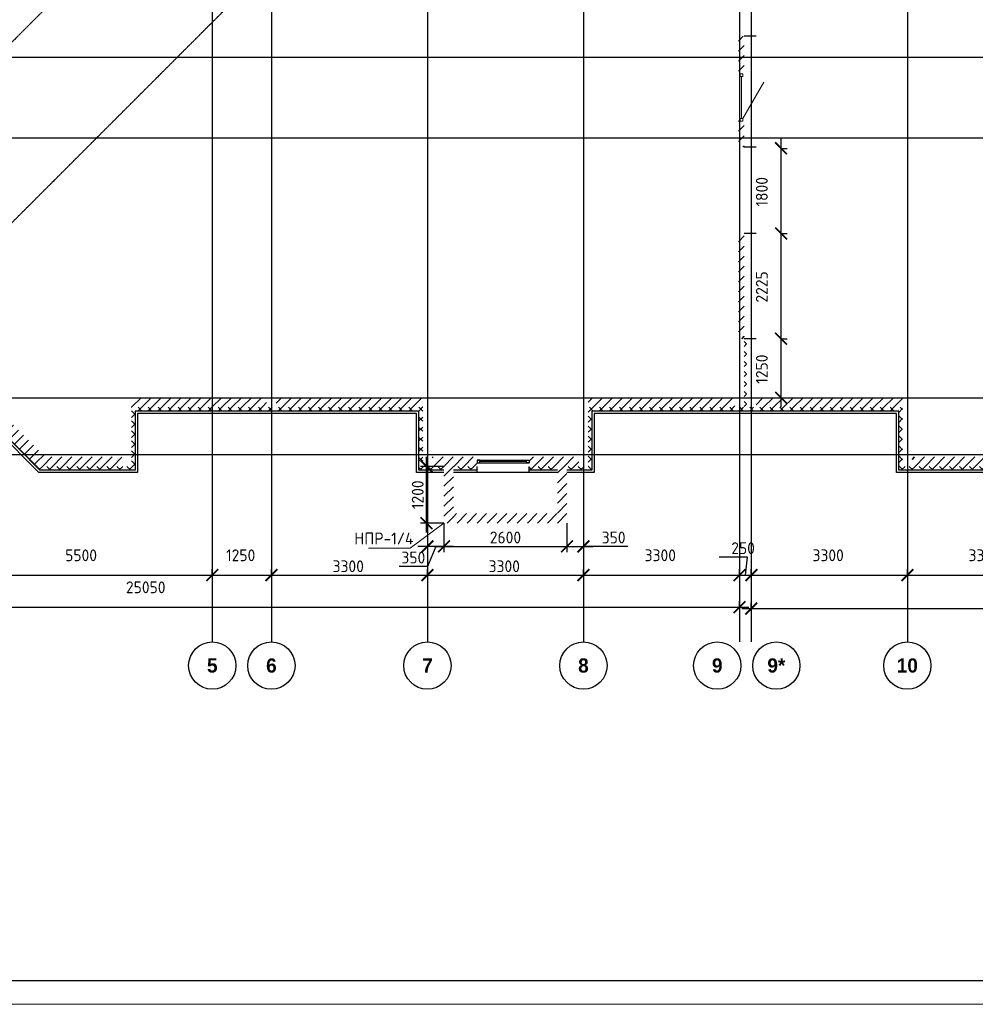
# Model space of a CAD drawing. Header units: millimetres. Extents: x 130535 to 1380046, y -231620 to 121434.
# Tile 20 of 135: x 235554 to 255765, y -52734 to -31913. Entities that reach past the tile are written whole.
import ezdxf

# ---------------------------------------------------------------- set-up
doc = ezdxf.new("R2010")
doc.units = ezdxf.units.MM
doc.linetypes.add('______5', pattern=[1.1, 0.8, -0.1, 0.1, -0.1])
doc.linetypes.add('DASHDOT_axis', pattern=[24, 20, -1.5, 1, -1.5])
doc.layers.get('DEFPOINTS').update_dxf_attribs({"lineweight": 0})
for name, color, linetype, lineweight in [('Standard', 7, 'Continuous', 25), ('Двери', 7, 'Continuous', 25), ('Колонны текст', 7, 'Continuous', 0), ('Общий01', 7, 'Continuous', 13), ('Оси', 7, '______5', 18), ('Размерная линия_ общее', 7, 'Continuous', 18), ('РАЗМЕРЫ', 7, 'Continuous', 9), ('Стена_ бетон не несущ.', 7, 'Continuous', 35), ('Стена_ бетон несущ.', 7, 'Continuous', 70), ('ТОНКИЕ', 7, 'Continuous', 9)]:
    doc.layers.add(name, color=color, linetype=linetype, lineweight=lineweight)
doc.layers.add('ТОЛСТЫЕ_ОСНОВНЫЕ', color=7, linetype='Continuous')
doc.styles.add('ARIAL', font='arial.ttf')
doc.styles.add('Century Gothic', font='GOTHIC.TTF')
doc.styles.add('GOST-2.304_Type-B', font='GOST_Common.ttf')
doc.dimstyles.new('СПДС', dxfattribs={"dimscale": 100, "dimtxt": 2.5, "dimasz": 2.5, "dimexe": 1.25, "dimexo": 0, "dimtad": 1, "dimdec": 0, "dimtxsty": 'GOST-2.304_Type-B', "dimblk": 'ARCHTICK', "dimcen": 2.5, "dimdle": 2, "dimadec": 0, "dimazin": 2, "dimtfac": 0.75, "dimtdec": 0, "dimtmove": 1, "dimatfit": 3, "dimfxl": 1, "dimtolj": 1, "dimarcsym": 1})
pattern_1 = [(45, (387224.73, -49905.39), (-106.06602, 106.06602), []), (135, (387224.73, -49905.39), (-106.06602, -106.06602), [])]
pattern_2 = [(45, (387224.73, -49905.4), (-212.13203, 212.13203), []), (45, (387118.66, -49799.32), (-212.13203, 212.13203), [])]

# ---------------------------------------------------------------- blocks, each defined once
blk = doc.blocks.new('*U1424')
at = {"layer": 'ТОЛСТЫЕ_ОСНОВНЫЕ'}
blk.add_lwpolyline([(20, 5), (836, 5), (836, 589), (20, 589)], close=True, dxfattribs=at)
at = {"layer": 'ТОНКИЕ'}
blk.add_lwpolyline([(0, 0), (841, 0), (841, 594), (0, 594)], close=True, dxfattribs=at)
blk = doc.blocks.new('_ArchTick')
at = {"color": 0, "linetype": 'ByBlock', "const_width": 0.15}
blk.add_lwpolyline([(-0.5, -0.5), (0.5, 0.5)], dxfattribs=at)
blk = doc.blocks.new('*D157')
at = {"layer": 'DEFPOINTS', "color": 0, "linetype": 'Continuous', "lineweight": 0, "transparency": 16777216}
for p in [(251658, -38659), (251658, -38659), (251658, -39909)]:
    blk.add_point(p, dxfattribs=at)
at = {"layer": 'Размерная линия_ общее', "color": 0, "linetype": 'Continuous', "lineweight": -2, "transparency": 16777216}
for p, q in [((251658, -40109), (251658, -38459)), ((251658, -38659), (251783, -38659)), ((251658, -39909), (251783, -39909))]:
    blk.add_line(p, q, dxfattribs=at)
at = {"layer": 'Размерная линия_ общее', "color": 0, "linetype": 'Continuous', "lineweight": -2, "transparency": 16777216, "xscale": 250, "yscale": 250, "zscale": 250}
for p, rotation in [((251658, -38659), 90), ((251658, -39909), 270)]:
    blk.add_blockref('_ArchTick', p, dxfattribs=dict(at, rotation=rotation))
at = {"layer": 'Размерная линия_ общее', "color": 0, "linetype": 'Continuous', "lineweight": 13, "transparency": 16777216, "insert": (251250, -39303), "char_height": 250, "width": 65.43, "attachment_point": 5, "rotation": 90, "style": 'GOST-2.304_Type-B'}
blk.add_mtext('\\A1;1250', dxfattribs=at)
blk = doc.blocks.new('*D158')
at = {"layer": 'DEFPOINTS', "color": 0, "linetype": 'Continuous', "lineweight": 0, "transparency": 16777216}
for p in [(251658, -36434), (251658, -36434), (251658, -38659)]:
    blk.add_point(p, dxfattribs=at)
at = {"layer": 'Размерная линия_ общее', "color": 0, "linetype": 'Continuous', "lineweight": -2, "transparency": 16777216}
for p, q in [((251658, -38859), (251658, -36234)), ((251658, -36434), (251783, -36434)), ((251658, -38659), (251783, -38659))]:
    blk.add_line(p, q, dxfattribs=at)
at = {"layer": 'Размерная линия_ общее', "color": 0, "linetype": 'Continuous', "lineweight": -2, "transparency": 16777216, "xscale": 250, "yscale": 250, "zscale": 250}
for p, rotation in [((251658, -36434), 90), ((251658, -38659), 270)]:
    blk.add_blockref('_ArchTick', p, dxfattribs=dict(at, rotation=rotation))
at = {"layer": 'Размерная линия_ общее', "color": 0, "linetype": 'Continuous', "lineweight": 13, "transparency": 16777216, "insert": (251250, -37564), "char_height": 250, "width": 65.43, "attachment_point": 5, "rotation": 90, "style": 'GOST-2.304_Type-B'}
blk.add_mtext('\\A1;2225', dxfattribs=at)
blk = doc.blocks.new('*D159')
at = {"layer": 'DEFPOINTS', "color": 0, "linetype": 'Continuous', "lineweight": 0, "transparency": 16777216}
for p in [(251658, -34634), (251658, -34634), (251658, -36434)]:
    blk.add_point(p, dxfattribs=at)
at = {"layer": 'Размерная линия_ общее', "color": 0, "linetype": 'Continuous', "lineweight": -2, "transparency": 16777216}
for p, q in [((251658, -36634), (251658, -34434)), ((251658, -34634), (251783, -34634)), ((251658, -36434), (251783, -36434))]:
    blk.add_line(p, q, dxfattribs=at)
at = {"layer": 'Размерная линия_ общее', "color": 0, "linetype": 'Continuous', "lineweight": -2, "transparency": 16777216, "xscale": 250, "yscale": 250, "zscale": 250}
for p, rotation in [((251658, -34634), 90), ((251658, -36434), 270)]:
    blk.add_blockref('_ArchTick', p, dxfattribs=dict(at, rotation=rotation))
at = {"layer": 'Размерная линия_ общее', "color": 0, "linetype": 'Continuous', "lineweight": 13, "transparency": 16777216, "insert": (251250, -35553), "char_height": 250, "width": 65.43, "attachment_point": 5, "rotation": 90, "style": 'GOST-2.304_Type-B'}
blk.add_mtext('\\A1;1800', dxfattribs=at)
blk = doc.blocks.new('*D170')
at = {"layer": 'DEFPOINTS', "color": 0, "linetype": 'Continuous', "lineweight": 0, "transparency": 16777216}
for p in [(225728, -44335), (250778, -44335), (250778, -44335)]:
    blk.add_point(p, dxfattribs=at)
at = {"layer": 'Оси', "color": 0, "linetype": 'Continuous', "lineweight": -2, "transparency": 16777216}
for p, q in [((225528, -44335), (250978, -44335)), ((225728, -44335), (225728, -44210)), ((250778, -44335), (250778, -44210))]:
    blk.add_line(p, q, dxfattribs=at)
at = {"layer": 'Оси', "color": 0, "linetype": 'Continuous', "lineweight": -2, "transparency": 16777216, "xscale": 250, "yscale": 250, "zscale": 250, "rotation": 180}
blk.add_blockref('_ArchTick', (225728, -44335), dxfattribs=at)
at = {"layer": 'Оси', "color": 0, "linetype": 'Continuous', "lineweight": -2, "transparency": 16777216, "xscale": 250, "yscale": 250, "zscale": 250}
blk.add_blockref('_ArchTick', (250778, -44335), dxfattribs=at)
at = {"layer": 'Оси', "color": 0, "linetype": 'Continuous', "lineweight": 13, "transparency": 16777216, "insert": (238220, -43916), "char_height": 250, "width": 104.17, "attachment_point": 5, "style": 'GOST-2.304_Type-B'}
blk.add_mtext('\\A1;25050', dxfattribs=at)
blk = doc.blocks.new('NSY101')
at = {"color": 0, "linetype": 'ByBlock', "lineweight": -2}
blk.add_circle((0, 0), 0.05, dxfattribs=at)
blk = doc.blocks.new('СЛОЖНЫЙ_ОБЪЕКТ_59')
at = {"layer": 'Оси', "color": 16, "linetype": 'Continuous', "lineweight": 25, "transparency": 33554687, "xscale": 9.999999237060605, "yscale": 9.999999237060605, "zscale": 9.999999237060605}
blk.add_blockref('NSY101', (-147.605, 1.401), dxfattribs=at)
at = {"layer": 'Оси', "color": 16, "linetype": 'Continuous', "lineweight": 25, "transparency": 33554687, "insert": (-147.605, 1.401), "char_height": 0.3, "width": 0.385, "attachment_point": 5, "style": 'Century Gothic'}
blk.add_mtext('\\A1;{\\fCentury Gothic|i0|b1;\\H0.300000;\\W1.000000;\\C16;5}\\P', dxfattribs=at)
blk = doc.blocks.new('СЛОЖНЫЙ_ОБЪЕКТ_60')
at = {"layer": 'Оси', "color": 16, "linetype": 'Continuous', "lineweight": 25, "transparency": 33554687, "xscale": 9.999999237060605, "yscale": 9.999999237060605, "zscale": 9.999999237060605}
blk.add_blockref('NSY101', (-146.355, 1.401), dxfattribs=at)
at = {"layer": 'Оси', "color": 16, "linetype": 'Continuous', "lineweight": 25, "transparency": 33554687, "insert": (-146.355, 1.401), "char_height": 0.3, "width": 0.385, "attachment_point": 5, "style": 'Century Gothic'}
blk.add_mtext('\\A1;{\\fCentury Gothic|i0|b1;\\H0.300000;\\W1.000000;\\C16;6}\\P', dxfattribs=at)
blk = doc.blocks.new('СЛОЖНЫЙ_ОБЪЕКТ_61')
at = {"layer": 'Оси', "color": 16, "linetype": 'Continuous', "lineweight": 25, "transparency": 33554687, "xscale": 9.999999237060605, "yscale": 9.999999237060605, "zscale": 9.999999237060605}
blk.add_blockref('NSY101', (-143.055, 1.401), dxfattribs=at)
at = {"layer": 'Оси', "color": 16, "linetype": 'Continuous', "lineweight": 25, "transparency": 33554687, "insert": (-143.055, 1.401), "char_height": 0.3, "width": 0.385, "attachment_point": 5, "style": 'Century Gothic'}
blk.add_mtext('\\A1;{\\fCentury Gothic|i0|b1;\\H0.300000;\\W1.000000;\\C16;7}\\P', dxfattribs=at)
blk = doc.blocks.new('СЛОЖНЫЙ_ОБЪЕКТ_62')
at = {"layer": 'Оси', "color": 16, "linetype": 'Continuous', "lineweight": 25, "transparency": 33554687, "xscale": 9.999999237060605, "yscale": 9.999999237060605, "zscale": 9.999999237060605}
blk.add_blockref('NSY101', (-139.755, 1.401), dxfattribs=at)
at = {"layer": 'Оси', "color": 16, "linetype": 'Continuous', "lineweight": 25, "transparency": 33554687, "insert": (-139.755, 1.401), "char_height": 0.3, "width": 0.385, "attachment_point": 5, "style": 'Century Gothic'}
blk.add_mtext('\\A1;{\\fCentury Gothic|i0|b1;\\H0.300000;\\W1.000000;\\C16;8}\\P', dxfattribs=at)
blk = doc.blocks.new('СЛОЖНЫЙ_ОБЪЕКТ_63')
at = {"layer": 'Оси', "color": 16, "linetype": 'Continuous', "lineweight": 25, "transparency": 33554687, "xscale": 9.999999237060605, "yscale": 9.999999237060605, "zscale": 9.999999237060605}
blk.add_blockref('NSY101', (-132.905, 1.401), dxfattribs=at)
at = {"layer": 'Оси', "color": 16, "linetype": 'Continuous', "lineweight": 25, "transparency": 33554687, "insert": (-132.905, 1.401), "char_height": 0.3, "width": 0.62, "attachment_point": 5, "style": 'Century Gothic'}
blk.add_mtext('\\A1;{\\fCentury Gothic|i0|b1;\\H0.300000;\\W1.000000;\\C16;10}\\P', dxfattribs=at)
blk = doc.blocks.new('СЛОЖНЫЙ_ОБЪЕКТ_75')
at = {"layer": 'Оси', "color": 16, "linetype": 'Continuous', "lineweight": 25, "transparency": 33554687, "xscale": 9.999999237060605, "yscale": 9.999999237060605, "zscale": 9.999999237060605}
blk.add_blockref('NSY101', (-135.675, 1.401), dxfattribs=at)
at = {"layer": 'Оси', "color": 16, "linetype": 'Continuous', "lineweight": 25, "transparency": 33554687, "insert": (-135.675, 1.401), "char_height": 0.3, "width": 0.57, "attachment_point": 5, "style": 'Century Gothic'}
blk.add_mtext('\\A1;{\\fCentury Gothic|i0|b1;\\H0.300000;\\W1.000000;\\C16;9*}\\P', dxfattribs=at)
blk = doc.blocks.new('СЛОЖНЫЙ_ОБЪЕКТ_76')
at = {"layer": 'Оси', "color": 16, "linetype": 'Continuous', "lineweight": 25, "transparency": 33554687, "xscale": 9.999999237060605, "yscale": 9.999999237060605, "zscale": 9.999999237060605}
blk.add_blockref('NSY101', (-136.925, 1.401), dxfattribs=at)
at = {"layer": 'Оси', "color": 16, "linetype": 'Continuous', "lineweight": 25, "transparency": 33554687, "insert": (-136.925, 1.401), "char_height": 0.3, "width": 0.385, "attachment_point": 5, "style": 'Century Gothic'}
blk.add_mtext('\\A1;{\\fCentury Gothic|i0|b1;\\H0.300000;\\W1.000000;\\C16;9}\\P', dxfattribs=at)
blk = doc.blocks.new('*D174')
at = {"layer": 'DEFPOINTS', "color": 0, "linetype": 'Continuous', "lineweight": 0, "transparency": 16777216}
for p in [(251028, -44366), (272068, -44366), (272068, -44366)]:
    blk.add_point(p, dxfattribs=at)
at = {"layer": 'Оси', "color": 0, "linetype": 'Continuous', "lineweight": -2, "transparency": 16777216}
for p, q in [((251028, -44366), (251028, -44241)), ((272068, -44366), (272068, -44241)), ((250828, -44366), (272268, -44366))]:
    blk.add_line(p, q, dxfattribs=at)
at = {"layer": 'Оси', "color": 0, "linetype": 'Continuous', "lineweight": -2, "transparency": 16777216, "xscale": 250, "yscale": 250, "zscale": 250, "rotation": 180}
blk.add_blockref('_ArchTick', (251028, -44366), dxfattribs=at)
at = {"layer": 'Оси', "color": 0, "linetype": 'Continuous', "lineweight": -2, "transparency": 16777216, "xscale": 250, "yscale": 250, "zscale": 250}
blk.add_blockref('_ArchTick', (272068, -44366), dxfattribs=at)
at = {"layer": 'Оси', "color": 0, "linetype": 'Continuous', "lineweight": 13, "transparency": 16777216, "insert": (260798, -44178), "char_height": 250, "width": 104.17, "attachment_point": 5, "style": 'GOST-2.304_Type-B'}
blk.add_mtext('\\A1;21040', dxfattribs=at)
blk = doc.blocks.new('*D137')
at = {"layer": 'DEFPOINTS', "color": 0, "linetype": 'Continuous', "lineweight": 0, "transparency": 16777216}
for p in [(234128, -43658), (239628, -43658), (239628, -43658)]:
    blk.add_point(p, dxfattribs=at)
at = {"layer": 'Оси', "color": 0, "linetype": 'Continuous', "lineweight": -2, "transparency": 16777216}
for p, q in [((233928, -43658), (239828, -43658)), ((234128, -43658), (234128, -43533)), ((239628, -43658), (239628, -43533))]:
    blk.add_line(p, q, dxfattribs=at)
at = {"layer": 'Оси', "color": 0, "linetype": 'Continuous', "lineweight": -2, "transparency": 16777216, "xscale": 250, "yscale": 250, "zscale": 250, "rotation": 180}
blk.add_blockref('_ArchTick', (234128, -43658), dxfattribs=at)
at = {"layer": 'Оси', "color": 0, "linetype": 'Continuous', "lineweight": -2, "transparency": 16777216, "xscale": 250, "yscale": 250, "zscale": 250}
blk.add_blockref('_ArchTick', (239628, -43658), dxfattribs=at)
at = {"layer": 'Оси', "color": 0, "linetype": 'Continuous', "lineweight": 13, "transparency": 16777216, "insert": (236853, -43239), "char_height": 250, "width": 83.33, "attachment_point": 5, "style": 'GOST-2.304_Type-B'}
blk.add_mtext('\\A1;5500', dxfattribs=at)
blk = doc.blocks.new('*D138')
at = {"layer": 'DEFPOINTS', "color": 0, "linetype": 'Continuous', "lineweight": 0, "transparency": 16777216}
for p in [(239628, -43658), (240878, -43658), (240878, -43658)]:
    blk.add_point(p, dxfattribs=at)
at = {"layer": 'Оси', "color": 0, "linetype": 'Continuous', "lineweight": -2, "transparency": 16777216}
for p, q in [((239428, -43658), (241078, -43658)), ((239628, -43658), (239628, -43533)), ((240878, -43658), (240878, -43533))]:
    blk.add_line(p, q, dxfattribs=at)
at = {"layer": 'Оси', "color": 0, "linetype": 'Continuous', "lineweight": -2, "transparency": 16777216, "xscale": 250, "yscale": 250, "zscale": 250, "rotation": 180}
blk.add_blockref('_ArchTick', (239628, -43658), dxfattribs=at)
at = {"layer": 'Оси', "color": 0, "linetype": 'Continuous', "lineweight": -2, "transparency": 16777216, "xscale": 250, "yscale": 250, "zscale": 250}
blk.add_blockref('_ArchTick', (240878, -43658), dxfattribs=at)
at = {"layer": 'Оси', "color": 0, "linetype": 'Continuous', "lineweight": 13, "transparency": 16777216, "insert": (240228, -43239), "char_height": 250, "width": 83.33, "attachment_point": 5, "style": 'GOST-2.304_Type-B'}
blk.add_mtext('\\A1;1250', dxfattribs=at)
blk = doc.blocks.new('*D139')
at = {"layer": 'DEFPOINTS', "color": 0, "linetype": 'Continuous', "lineweight": 0, "transparency": 16777216}
for p in [(240878, -43658), (244178, -43658), (244178, -43658)]:
    blk.add_point(p, dxfattribs=at)
at = {"layer": 'Оси', "color": 0, "linetype": 'Continuous', "lineweight": -2, "transparency": 16777216}
for p, q in [((240678, -43658), (244378, -43658)), ((240878, -43658), (240878, -43533)), ((244178, -43658), (244178, -43533))]:
    blk.add_line(p, q, dxfattribs=at)
at = {"layer": 'Оси', "color": 0, "linetype": 'Continuous', "lineweight": -2, "transparency": 16777216, "xscale": 250, "yscale": 250, "zscale": 250, "rotation": 180}
blk.add_blockref('_ArchTick', (240878, -43658), dxfattribs=at)
at = {"layer": 'Оси', "color": 0, "linetype": 'Continuous', "lineweight": -2, "transparency": 16777216, "xscale": 250, "yscale": 250, "zscale": 250}
blk.add_blockref('_ArchTick', (244178, -43658), dxfattribs=at)
at = {"layer": 'Оси', "color": 0, "linetype": 'Continuous', "lineweight": 13, "transparency": 16777216, "insert": (242503, -43471), "char_height": 250, "width": 83.33, "attachment_point": 5, "style": 'GOST-2.304_Type-B'}
blk.add_mtext('\\A1;3300', dxfattribs=at)
blk = doc.blocks.new('*D140')
at = {"layer": 'DEFPOINTS', "color": 0, "linetype": 'Continuous', "lineweight": 0, "transparency": 16777216}
for p in [(244178, -43658), (247478, -43658), (247478, -43658)]:
    blk.add_point(p, dxfattribs=at)
at = {"layer": 'Оси', "color": 0, "linetype": 'Continuous', "lineweight": -2, "transparency": 16777216}
for p, q in [((243978, -43658), (247678, -43658)), ((244178, -43658), (244178, -43533)), ((247478, -43658), (247478, -43533))]:
    blk.add_line(p, q, dxfattribs=at)
at = {"layer": 'Оси', "color": 0, "linetype": 'Continuous', "lineweight": -2, "transparency": 16777216, "xscale": 250, "yscale": 250, "zscale": 250, "rotation": 180}
blk.add_blockref('_ArchTick', (244178, -43658), dxfattribs=at)
at = {"layer": 'Оси', "color": 0, "linetype": 'Continuous', "lineweight": -2, "transparency": 16777216, "xscale": 250, "yscale": 250, "zscale": 250}
blk.add_blockref('_ArchTick', (247478, -43658), dxfattribs=at)
at = {"layer": 'Оси', "color": 0, "linetype": 'Continuous', "lineweight": 13, "transparency": 16777216, "insert": (245803, -43471), "char_height": 250, "width": 83.33, "attachment_point": 5, "style": 'GOST-2.304_Type-B'}
blk.add_mtext('\\A1;3300', dxfattribs=at)
blk = doc.blocks.new('*D141')
at = {"layer": 'DEFPOINTS', "color": 0, "linetype": 'Continuous', "lineweight": 0, "transparency": 16777216}
for p in [(247478, -43658), (250778, -43658), (250778, -43658)]:
    blk.add_point(p, dxfattribs=at)
at = {"layer": 'Оси', "color": 0, "linetype": 'Continuous', "lineweight": -2, "transparency": 16777216}
for p, q in [((247278, -43658), (250978, -43658)), ((247478, -43658), (247478, -43533)), ((250778, -43658), (250778, -43533))]:
    blk.add_line(p, q, dxfattribs=at)
at = {"layer": 'Оси', "color": 0, "linetype": 'Continuous', "lineweight": -2, "transparency": 16777216, "xscale": 250, "yscale": 250, "zscale": 250, "rotation": 180}
blk.add_blockref('_ArchTick', (247478, -43658), dxfattribs=at)
at = {"layer": 'Оси', "color": 0, "linetype": 'Continuous', "lineweight": -2, "transparency": 16777216, "xscale": 250, "yscale": 250, "zscale": 250}
blk.add_blockref('_ArchTick', (250778, -43658), dxfattribs=at)
at = {"layer": 'Оси', "color": 0, "linetype": 'Continuous', "lineweight": 13, "transparency": 16777216, "insert": (249103, -43239), "char_height": 250, "width": 83.33, "attachment_point": 5, "style": 'GOST-2.304_Type-B'}
blk.add_mtext('\\A1;3300', dxfattribs=at)
blk = doc.blocks.new('*D142')
at = {"layer": 'DEFPOINTS', "color": 0, "linetype": 'Continuous', "lineweight": 0, "transparency": 16777216}
for p in [(250778, -43658), (251028, -43658), (251028, -43658)]:
    blk.add_point(p, dxfattribs=at)
at = {"layer": 'Оси', "color": 0, "linetype": 'Continuous', "lineweight": -2, "transparency": 16777216}
for p, q in [((250948, -43277), (250348, -43277)), ((250903, -43658), (250948, -43277)), ((250578, -43658), (251228, -43658)), ((250778, -43658), (250778, -43533)), ((251028, -43658), (251028, -43533))]:
    blk.add_line(p, q, dxfattribs=at)
at = {"layer": 'Оси', "color": 0, "linetype": 'Continuous', "lineweight": -2, "transparency": 16777216, "xscale": 250, "yscale": 250, "zscale": 250, "rotation": 180}
blk.add_blockref('_ArchTick', (250778, -43658), dxfattribs=at)
at = {"layer": 'Оси', "color": 0, "linetype": 'Continuous', "lineweight": -2, "transparency": 16777216, "xscale": 250, "yscale": 250, "zscale": 250}
blk.add_blockref('_ArchTick', (251028, -43658), dxfattribs=at)
at = {"layer": 'Оси', "color": 0, "linetype": 'Continuous', "lineweight": 13, "transparency": 16777216, "insert": (250854, -43089), "char_height": 250, "width": 62.5, "attachment_point": 5, "style": 'GOST-2.304_Type-B'}
blk.add_mtext('\\A1;250', dxfattribs=at)
blk = doc.blocks.new('*D143')
at = {"layer": 'DEFPOINTS', "color": 0, "linetype": 'Continuous', "lineweight": 0, "transparency": 16777216}
for p in [(251028, -43658), (254328, -43658), (254328, -43658)]:
    blk.add_point(p, dxfattribs=at)
at = {"layer": 'Оси', "color": 0, "linetype": 'Continuous', "lineweight": -2, "transparency": 16777216}
for p, q in [((250828, -43658), (254528, -43658)), ((251028, -43658), (251028, -43533)), ((254328, -43658), (254328, -43533))]:
    blk.add_line(p, q, dxfattribs=at)
at = {"layer": 'Оси', "color": 0, "linetype": 'Continuous', "lineweight": -2, "transparency": 16777216, "xscale": 250, "yscale": 250, "zscale": 250, "rotation": 180}
blk.add_blockref('_ArchTick', (251028, -43658), dxfattribs=at)
at = {"layer": 'Оси', "color": 0, "linetype": 'Continuous', "lineweight": -2, "transparency": 16777216, "xscale": 250, "yscale": 250, "zscale": 250}
blk.add_blockref('_ArchTick', (254328, -43658), dxfattribs=at)
at = {"layer": 'Оси', "color": 0, "linetype": 'Continuous', "lineweight": 13, "transparency": 16777216, "insert": (252653, -43239), "char_height": 250, "width": 83.33, "attachment_point": 5, "style": 'GOST-2.304_Type-B'}
blk.add_mtext('\\A1;3300', dxfattribs=at)
blk = doc.blocks.new('*D144')
at = {"layer": 'DEFPOINTS', "color": 0, "linetype": 'Continuous', "lineweight": 0, "transparency": 16777216}
for p in [(254328, -43658), (257628, -43658), (257628, -43658)]:
    blk.add_point(p, dxfattribs=at)
at = {"layer": 'Оси', "color": 0, "linetype": 'Continuous', "lineweight": -2, "transparency": 16777216}
for p, q in [((254128, -43658), (257828, -43658)), ((254328, -43658), (254328, -43533)), ((257628, -43658), (257628, -43533))]:
    blk.add_line(p, q, dxfattribs=at)
at = {"layer": 'Оси', "color": 0, "linetype": 'Continuous', "lineweight": -2, "transparency": 16777216, "xscale": 250, "yscale": 250, "zscale": 250, "rotation": 180}
blk.add_blockref('_ArchTick', (254328, -43658), dxfattribs=at)
at = {"layer": 'Оси', "color": 0, "linetype": 'Continuous', "lineweight": -2, "transparency": 16777216, "xscale": 250, "yscale": 250, "zscale": 250}
blk.add_blockref('_ArchTick', (257628, -43658), dxfattribs=at)
at = {"layer": 'Оси', "color": 0, "linetype": 'Continuous', "lineweight": 13, "transparency": 16777216, "insert": (255953, -43239), "char_height": 250, "width": 83.33, "attachment_point": 5, "style": 'GOST-2.304_Type-B'}
blk.add_mtext('\\A1;3300', dxfattribs=at)
blk = doc.blocks.new('*D187')
at = {"layer": 'DEFPOINTS', "color": 0, "linetype": 'Continuous', "lineweight": 0, "transparency": 16777216}
for p in [(244528, -42559, -350), (247128, -42559, -350), (247128, -43050)]:
    blk.add_point(p, dxfattribs=at)
at = {"layer": 'РАЗМЕРЫ', "color": 0, "linetype": 'Continuous', "lineweight": -2, "transparency": 16777216}
for p, q in [((244528, -42559), (244528, -43175)), ((247128, -42559), (247128, -43175)), ((244328, -43050), (247328, -43050))]:
    blk.add_line(p, q, dxfattribs=at)
at = {"layer": 'РАЗМЕРЫ', "color": 0, "linetype": 'Continuous', "lineweight": -2, "transparency": 16777216, "xscale": 250, "yscale": 250, "zscale": 250, "rotation": 180}
blk.add_blockref('_ArchTick', (244528, -43050), dxfattribs=at)
at = {"layer": 'РАЗМЕРЫ', "color": 0, "linetype": 'Continuous', "lineweight": -2, "transparency": 16777216, "xscale": 250, "yscale": 250, "zscale": 250}
blk.add_blockref('_ArchTick', (247128, -43050), dxfattribs=at)
at = {"layer": 'РАЗМЕРЫ', "color": 0, "linetype": 'Continuous', "lineweight": 0, "transparency": 16777216, "insert": (245828, -42862), "char_height": 250, "attachment_point": 5, "style": 'GOST-2.304_Type-B'}
blk.add_mtext('\\A1;2600', dxfattribs=at)
blk = doc.blocks.new('*D188')
at = {"layer": 'DEFPOINTS', "color": 0, "linetype": 'Continuous', "lineweight": 0, "transparency": 16777216}
for p in [(244159, -41359), (244528, -41359, -350), (244528, -42559, -350)]:
    blk.add_point(p, dxfattribs=at)
at = {"layer": 'РАЗМЕРЫ', "color": 0, "linetype": 'Continuous', "lineweight": -2, "transparency": 16777216}
for p, q in [((244159, -42759), (244159, -41159)), ((244528, -41359), (244034, -41359)), ((244528, -42559), (244034, -42559))]:
    blk.add_line(p, q, dxfattribs=at)
at = {"layer": 'РАЗМЕРЫ', "color": 0, "linetype": 'Continuous', "lineweight": -2, "transparency": 16777216, "xscale": 250, "yscale": 250, "zscale": 250}
for p, rotation in [((244159, -41359), 90), ((244159, -42559), 270)]:
    blk.add_blockref('_ArchTick', p, dxfattribs=dict(at, rotation=rotation))
at = {"layer": 'РАЗМЕРЫ', "color": 0, "linetype": 'Continuous', "lineweight": 0, "transparency": 16777216, "insert": (243972, -41959), "char_height": 250, "attachment_point": 5, "rotation": 90, "style": 'GOST-2.304_Type-B'}
blk.add_mtext('\\A1;1200', dxfattribs=at)
blk = doc.blocks.new('*D189')
at = {"layer": 'DEFPOINTS', "color": 0, "linetype": 'Continuous', "lineweight": 0, "transparency": 16777216}
for p in [(244178, -42559), (244528, -42559), (244178, -43050)]:
    blk.add_point(p, dxfattribs=at)
at = {"layer": 'РАЗМЕРЫ', "color": 0, "linetype": 'Continuous', "lineweight": -2, "transparency": 16777216}
for p, q in [((244178, -42559), (244178, -43175)), ((244528, -42559), (244528, -43175)), ((244728, -43050), (243978, -43050)), ((244353, -43050), (244180, -43474)), ((244180, -43474), (243580, -43474))]:
    blk.add_line(p, q, dxfattribs=at)
at = {"layer": 'РАЗМЕРЫ', "color": 0, "linetype": 'Continuous', "lineweight": -2, "transparency": 16777216, "xscale": 250, "yscale": 250, "zscale": 250, "rotation": 180}
blk.add_blockref('_ArchTick', (244178, -43050), dxfattribs=at)
at = {"layer": 'РАЗМЕРЫ', "color": 0, "linetype": 'Continuous', "lineweight": -2, "transparency": 16777216, "xscale": 250, "yscale": 250, "zscale": 250}
blk.add_blockref('_ArchTick', (244528, -43050), dxfattribs=at)
at = {"layer": 'РАЗМЕРЫ', "color": 0, "linetype": 'Continuous', "lineweight": 0, "transparency": 16777216, "insert": (243880, -43287), "char_height": 250, "attachment_point": 5, "style": 'GOST-2.304_Type-B'}
blk.add_mtext('\\A1;350', dxfattribs=at)
blk = doc.blocks.new('*D190')
at = {"layer": 'DEFPOINTS', "color": 0, "linetype": 'Continuous', "lineweight": 0, "transparency": 16777216}
for p in [(247128, -42630), (247478, -42630), (247478, -43050)]:
    blk.add_point(p, dxfattribs=at)
at = {"layer": 'РАЗМЕРЫ', "color": 0, "linetype": 'Continuous', "lineweight": -2, "transparency": 16777216}
for p, q in [((247128, -42630), (247128, -43175)), ((247478, -42630), (247478, -43175)), ((246928, -43050), (247678, -43050)), ((248416, -43050), (247478, -43050))]:
    blk.add_line(p, q, dxfattribs=at)
at = {"layer": 'РАЗМЕРЫ', "color": 0, "linetype": 'Continuous', "lineweight": -2, "transparency": 16777216, "xscale": 250, "yscale": 250, "zscale": 250, "rotation": 180}
blk.add_blockref('_ArchTick', (247128, -43050), dxfattribs=at)
at = {"layer": 'РАЗМЕРЫ', "color": 0, "linetype": 'Continuous', "lineweight": -2, "transparency": 16777216, "xscale": 250, "yscale": 250, "zscale": 250}
blk.add_blockref('_ArchTick', (247478, -43050), dxfattribs=at)
at = {"layer": 'РАЗМЕРЫ', "color": 0, "linetype": 'Continuous', "lineweight": 0, "transparency": 16777216, "insert": (248116, -42862), "char_height": 250, "attachment_point": 5, "style": 'GOST-2.304_Type-B'}
blk.add_mtext('\\A1;350', dxfattribs=at)

msp = doc.modelspace()

# ---------------------------------------------------------------- hatches: boundary and pattern name
at = {"layer": 'Общий01', "linetype": 'Continuous', "lineweight": 13, "transparency": 33554687}
h = msp.add_hatch(dxfattribs=at)
h.set_pattern_fill('__________6', scale=100, style=0, pattern_type=2)
h.set_pattern_definition(pattern_1)
h.paths.add_polyline_path([(235983.2, -41438.5), (237997.8, -41438.5), (237997.8, -40188.5), (243997.8, -40188.5), (243997.8, -41438.5), (244527.8, -41438.5), (244527.8, -41358.5), (244077.8, -41358.5), (244077.8, -40108.5), (237917.8, -40108.5), (237917.8, -41358.5), (236016.4, -41358.5), (233197.6, -38539.8), (233141, -38596.3)], flags=0)
h = msp.add_hatch(dxfattribs=at)
h.set_pattern_fill('__________6', scale=100, style=0, pattern_type=2)
h.set_pattern_definition(pattern_1)
h.paths.add_polyline_path([(247657.8, -41438.5), (247657.8, -40188.5), (254147.8, -40188.5), (254147.8, -41438.5), (258427.8, -41438.5), (258427.8, -40188.5), (264667.8, -40188.5), (264667.8, -41438.5), (265507.8, -41438.5), (265507.8, -41358.5), (264747.8, -41358.5), (264747.8, -40108.5), (258347.8, -40108.5), (258347.8, -41358.5), (254227.8, -41358.5), (254227.8, -40108.5), (250927.8, -40108.5), (250927.8, -38658.5), (250877.8, -38658.5), (250877.8, -40108.5), (247577.8, -40108.5), (247577.8, -41358.5), (247127.8, -41358.5), (247127.8, -41438.5)], flags=0)
h = msp.add_hatch(dxfattribs=at)
h.set_pattern_fill('__________6', scale=100, style=0, pattern_type=2)
h.set_pattern_definition(pattern_1)
h.paths.add_polyline_path([(245227.8, -41438.5), (245227.8, -41358.5), (244727.8, -41358.5), (244727.8, -41438.5)], flags=0)
h = msp.add_hatch(dxfattribs=at)
h.set_pattern_fill('__________6', scale=100, style=0, pattern_type=2)
h.set_pattern_definition(pattern_1)
h.paths.add_polyline_path([(246327.8, -41358.5), (246327.8, -41438.5), (246927.8, -41438.5), (246927.8, -41358.5)], flags=0)
at = {"layer": 'Стена_ бетон не несущ.', "linetype": 'Continuous', "lineweight": 35, "transparency": 33554687}
h = msp.add_hatch(dxfattribs=at)
h.set_pattern_fill('__________301', scale=100, style=0, pattern_type=2)
h.set_pattern_definition(pattern_2)
h.paths.add_polyline_path([(250877.8, -33058.5), (250877.8, -32263.5), (250757.8, -32263.5), (250757.8, -33058.5)], flags=0)
h = msp.add_hatch(dxfattribs=at)
h.set_pattern_fill('__________301', scale=100, style=0, pattern_type=2)
h.set_pattern_definition(pattern_2)
h.paths.add_polyline_path([(250877.8, -34058.5), (250757.8, -34058.5), (250757.8, -34608.5), (250877.8, -34608.5)], flags=0)
h = msp.add_hatch(dxfattribs=at)
h.set_pattern_fill('__________301', scale=100, style=0, pattern_type=2)
h.set_pattern_definition(pattern_2)
h.paths.add_polyline_path([(250877.8, -38658.5), (250877.8, -36433.5), (250757.8, -36433.5), (250757.8, -38658.5)], flags=0)
at = {"layer": 'Стена_ бетон несущ.', "linetype": 'Continuous', "lineweight": 35, "transparency": 33554687}
h = msp.add_hatch(dxfattribs=at)
h.set_pattern_fill('__________5', scale=100, style=0, pattern_type=2)
h.set_pattern_definition(pattern_2)
h.paths.add_polyline_path([(236099.2, -41158.5), (233339, -38398.3), (233197.6, -38539.8), (236016.4, -41358.5)], flags=0)
h = msp.add_hatch(dxfattribs=at)
h.set_pattern_fill('__________5', scale=100, style=0, pattern_type=2)
h.set_pattern_definition(pattern_2)
h.paths.add_polyline_path([(240777.8, -39908.5), (237917.8, -39908.5), (237917.8, -40108.5), (240777.8, -40108.5)], flags=0)
h = msp.add_hatch(dxfattribs=at)
h.set_pattern_fill('__________5', scale=100, style=0, pattern_type=2)
h.set_pattern_definition(pattern_2)
h.paths.add_polyline_path([(244077.8, -39908.5), (240977.8, -39908.5), (240977.8, -40108.5), (244077.8, -40108.5)], flags=0)
h = msp.add_hatch(dxfattribs=at)
h.set_pattern_fill('__________5', scale=100, style=0, pattern_type=2)
h.set_pattern_definition(pattern_2)
h.paths.add_polyline_path([(250677.8, -39908.5), (247577.8, -39908.5), (247577.8, -40108.5), (250677.8, -40108.5)], flags=0)
at = {"layer": 'Стена_ бетон несущ.', "linetype": 'Continuous', "lineweight": 18, "transparency": 33554687}
h = msp.add_hatch(dxfattribs=at)
h.set_pattern_fill('__________5', scale=100, style=0, pattern_type=2)
h.set_pattern_definition(pattern_2)
h.paths.add_polyline_path([(254227.8, -39908.5), (251127.8, -39908.5), (251127.8, -40108.5), (254227.8, -40108.5)], flags=0)
at = {"layer": 'Стена_ бетон несущ.', "linetype": 'Continuous', "lineweight": 35, "transparency": 33554687}
h = msp.add_hatch(dxfattribs=at)
h.set_pattern_fill('__________5', scale=100, style=0, pattern_type=2)
h.set_pattern_definition(pattern_2)
h.paths.add_polyline_path([(237717.8, -41158.5), (236099.2, -41158.5), (236016.4, -41358.5), (237717.8, -41358.5)], flags=0)
h = msp.add_hatch(dxfattribs=at)
h.set_pattern_fill('__________5', scale=100, style=0, pattern_type=2)
h.set_pattern_definition(pattern_2)
h.paths.add_polyline_path([(245227.8, -41358.5), (245227.8, -41158.5), (244277.8, -41158.5), (244277.8, -41358.5)], flags=0)
h = msp.add_hatch(dxfattribs=at)
h.set_pattern_fill('__________5', scale=100, style=0, pattern_type=2)
h.set_pattern_definition(pattern_2)
h.paths.add_polyline_path([(247377.8, -41158.5), (246327.8, -41158.5), (246327.8, -41358.5), (247377.8, -41358.5)], flags=0)
h = msp.add_hatch(dxfattribs=at)
h.set_pattern_fill('__________5', scale=100, style=0, pattern_type=2)
h.set_pattern_definition(pattern_2)
h.paths.add_polyline_path([(254427.8, -41358.5), (258147.8, -41358.5), (258147.8, -41158.5), (254427.8, -41158.5)], flags=0)
h = msp.add_hatch(dxfattribs=at)
h.set_pattern_fill('__________5', scale=100, style=0, pattern_type=2)
h.set_pattern_definition(pattern_2)
h.paths.add_polyline_path([(244527.8, -41358.5), (244527.8, -42558.5), (244727.8, -42558.5), (244727.8, -41358.5)], flags=0)
h = msp.add_hatch(dxfattribs=at)
h.set_pattern_fill('__________5', scale=100, style=0, pattern_type=2)
h.set_pattern_definition(pattern_2)
h.paths.add_polyline_path([(247127.8, -42558.5), (247127.8, -41358.5), (246927.8, -41358.5), (246927.8, -42558.5)], flags=0)
h = msp.add_hatch(dxfattribs=at)
h.set_pattern_fill('__________5', scale=100, style=0, pattern_type=2)
h.set_pattern_definition(pattern_2)
h.paths.add_polyline_path([(244727.8, -42558.5), (246927.8, -42558.5), (246927.8, -42358.5), (244727.8, -42358.5)], flags=0)

# ---------------------------------------------------------------- linework, layer by layer
at = {"color": 7, "linetype": 'DASHDOT_axis'}
for p, q in [((239627.8, 5808.8), (239627.8, -45070.9)), ((240877.8, 5808.8), (240877.8, -45070.9)), ((254384.6, -13392.3), (227418.9, -40358)), ((256294.1, -15301.8), (229328.4, -42267.5)), ((244177.8, -24555.5), (244177.8, -45070.9)), ((247477.8, -24555.5), (247477.8, -45070.9)), ((250777.8, -24555.5), (250777.8, -45070.9)), ((251027.8, -24555.5), (251027.8, -45070.9)), ((254327.8, -24555.5), (254327.8, -45070.9)), ((217262.6, -32708.5), (295644.3, -32708.5)), ((217262.6, -34408.5), (295644.3, -34408.5)), ((217262.6, -39908.5), (295644.3, -39908.5)), ((217262.6, -41108.5), (295644.3, -41108.5))]:
    msp.add_line(p, q, dxfattribs=at)
at = {"layer": 'Standard', "color": 7, "linetype": 'Continuous', "lineweight": 13, "transparency": 33554687}
for p, q in [((250789.8, -33114.5), (250789.8, -33058.5)), ((250789.8, -33058.5), (250845.8, -33058.5)), ((250845.8, -33058.5), (250845.8, -33114.5)), ((250845.8, -33114.5), (250789.8, -33114.5)), ((250789.8, -34058.5), (250789.8, -34002.5)), ((250789.8, -34002.5), (250845.8, -34002.5)), ((250845.8, -34058.5), (250789.8, -34058.5)), ((250845.8, -34002.5), (250845.8, -34058.5))]:
    msp.add_line(p, q, dxfattribs=at)
at = {"layer": 'Standard', "color": 7, "linetype": 'Continuous', "lineweight": 25, "transparency": 33554687}
for p, q in [((245283.8, -41230.5), (245227.8, -41230.5)), ((245227.8, -41230.5), (245227.8, -41286.5)), ((245227.8, -41230.5), (246327.8, -41230.5)), ((245227.8, -41286.5), (245283.8, -41286.5)), ((245227.8, -41286.5), (246327.8, -41286.5)), ((245283.8, -41286.5), (245283.8, -41230.5)), ((246271.8, -41286.5), (246271.8, -41230.5)), ((246271.8, -41230.5), (246327.8, -41230.5)), ((246327.8, -41286.5), (246271.8, -41286.5)), ((246327.8, -41230.5), (246327.8, -41286.5))]:
    msp.add_line(p, q, dxfattribs=at)
at = {"layer": 'Standard', "color": 7, "linetype": 'Continuous', "lineweight": 13, "transparency": 33554687}
for points in [[(250817.8, -33114.5, -1656), (250817.8, -33114.5, -3699), (250817.8, -34002.5, -3699), (250817.8, -34002.5, -1656)], [(246271.8, -41258.5, -1794), (246271.8, -41258.5, -606), (245283.8, -41258.5, -606), (245283.8, -41258.5, -1794)]]:
    msp.add_3dface(points, dxfattribs=at)
at = {"layer": 'Колонны текст', "color": 7, "linetype": 'Continuous', "lineweight": 0}
msp.add_lwpolyline([(244527.8, -42558.5), (243814.9, -43088.5), (242931.4, -43088.5)], dxfattribs=at)
at = {"layer": 'Общий01', "color": 7, "linetype": 'Continuous', "lineweight": 25, "transparency": 33554687}
for p, q in [((251127.8, -32263.5), (250877.8, -32263.5)), ((251127.8, -34608.5), (250877.8, -34608.5)), ((251127.8, -36433.5), (250877.8, -36433.5)), ((235962.5, -41488.5), (233105.7, -38631.7)), ((235983.2, -41438.5), (233141, -38596.3)), ((251127.8, -38658.5), (250877.8, -38658.5)), ((243997.8, -40188.5), (237997.8, -40188.5)), ((237997.8, -40188.5), (237997.8, -41438.5)), ((243947.8, -40238.5), (238047.8, -40238.5)), ((238047.8, -40238.5), (238047.8, -41488.5)), ((243947.8, -41488.5), (243947.8, -40238.5)), ((243997.8, -41438.5), (243997.8, -40188.5)), ((254147.8, -40188.5), (247657.8, -40188.5)), ((247657.8, -40188.5), (247657.8, -41438.5)), ((254097.8, -40238.5), (247707.8, -40238.5)), ((247707.8, -40238.5), (247707.8, -41488.5)), ((254097.8, -41488.5), (254097.8, -40238.5)), ((254147.8, -41438.5), (254147.8, -40188.5)), ((245227.8, -41488.5), (245227.8, -41358.5)), ((246327.8, -41488.5), (246327.8, -41358.5)), ((238047.8, -41488.5), (235962.5, -41488.5)), ((237997.8, -41438.5), (235983.2, -41438.5)), ((244527.8, -41488.5), (243947.8, -41488.5)), ((244527.8, -41438.5), (243997.8, -41438.5)), ((245227.8, -41438.5), (244727.8, -41438.5)), ((246927.8, -41488.5), (244727.8, -41488.5)), ((246927.8, -41438.5), (246327.8, -41438.5)), ((247657.8, -41438.5), (247127.8, -41438.5)), ((247707.8, -41488.5), (247127.8, -41488.5)), ((258477.8, -41488.5), (254097.8, -41488.5)), ((258427.8, -41438.5), (254147.8, -41438.5))]:
    msp.add_line(p, q, dxfattribs=at)
at = {"layer": 'Стена_ бетон не несущ.', "color": 7, "linetype": 'Continuous', "lineweight": 13, "transparency": 33554687}
msp.add_line((250845.8, -34002.5), (251289.8, -33233.5), dxfattribs=at)

# ---------------------------------------------------------------- block references
at = {"color": 7, "xscale": 100, "yscale": 100, "zscale": 100}
msp.add_blockref('*U1424', (213936.3, -52733.6), dxfattribs=at)
at = {"layer": 'Оси', "color": 7, "linetype": 'Continuous', "lineweight": 25, "transparency": 33554687, "xscale": 1000, "yscale": 1000, "zscale": 1000}
for name in ['СЛОЖНЫЙ_ОБЪЕКТ_59', 'СЛОЖНЫЙ_ОБЪЕКТ_60', 'СЛОЖНЫЙ_ОБЪЕКТ_61', 'СЛОЖНЫЙ_ОБЪЕКТ_62', 'СЛОЖНЫЙ_ОБЪЕКТ_76', 'СЛОЖНЫЙ_ОБЪЕКТ_75', 'СЛОЖНЫЙ_ОБЪЕКТ_63']:
    msp.add_blockref(name, (387232.5, -46972.2), dxfattribs=at)

# ---------------------------------------------------------------- texts
at = {"layer": 'Двери', "color": 7, "linetype": 'Continuous', "lineweight": 13, "transparency": 33554687, "insert": (245809.4, -40822), "char_height": 250, "width": 796.667, "attachment_point": 5, "style": 'Century Gothic'}
msp.add_mtext('\\A1;{\\fCentury Gothic|i0|b1;\\H0.250000;\\W0.800000;\\c3254825728;ОП-1}\\P', dxfattribs=at)
at = {"layer": 'Колонны текст', "color": 7, "linetype": 'Continuous', "lineweight": 0, "insert": (242631.6, -42758.5), "char_height": 250, "attachment_point": 1, "style": 'GOST-2.304_Type-B'}
msp.add_mtext_dynamic_manual_height_columns('\\pxt0;НПР-1/4', width=725.06, gutter_width=12.5, heights=[0], dxfattribs=at)
at = {"layer": 'Общий01', "color": 7, "linetype": 'Continuous', "lineweight": 25, "transparency": 33554687, "insert": (237585.2, -45133.4), "char_height": 400, "width": 2697.045, "attachment_point": 7, "style": 'ARIAL'}
msp.add_mtext('\\A1;{\\fArial|i0|b1;\\H0.400000;\\W1.000000;\\C7;Секция 3}\\P', dxfattribs=at)

# ---------------------------------------------------------------- dimensions: what is measured, and where the dimension line sits
at = {"layer": 'Оси', "color": 7, "linetype": 'Continuous', "lineweight": 13, "transparency": 33554687}
for base, p1, p2, picture, middle in [((239627.8, -43658.1), (234127.8, -43658.1), (239627.8, -43658.1), '*D137', (236852.6, -43426.9)), ((240877.8, -43658.1), (239627.8, -43658.1), (240877.8, -43658.1), '*D138', (240227.6, -43426.9)), ((250777.8, -43658.1), (247477.8, -43658.1), (250777.8, -43658.1), '*D141', (249102.6, -43426.9)), ((251027.8, -43658.1), (250777.8, -43658.1), (251027.8, -43658.1), '*D142', (250885.1, -43276.9)), ((254327.8, -43658.1), (251027.8, -43658.1), (254327.8, -43658.1), '*D143', (252652.6, -43426.9)), ((257627.8, -43658.1), (254327.8, -43658.1), (257627.8, -43658.1), '*D144', (255952.6, -43426.9)), ((250777.8, -44334.8), (225727.8, -44334.8), (250777.8, -44334.8), '*D170', (238220.2, -44103.5))]:
    dim = msp.add_linear_dim(base=base, p1=p1, p2=p2, dimstyle='СПДС', override={"dimtxt": 2.5, "dimgap": 0.625}, dxfattribs=at)
    dim.commit()
    dim.dimension.update_dxf_attribs({"geometry": picture, "text_midpoint": middle, "dimtype": 160})
for base, p1, p2, picture, middle in [((244177.8, -43658.1), (240877.8, -43658.1), (244177.8, -43658.1), '*D139', (242502.6, -43658.1)), ((247477.8, -43658.1), (244177.8, -43658.1), (247477.8, -43658.1), '*D140', (245802.6, -43658.1)), ((272067.8, -44365.5), (251027.8, -44365.5), (272067.8, -44365.5), '*D174', (260797.7, -44365.5))]:
    dim = msp.add_linear_dim(base=base, p1=p1, p2=p2, dimstyle='СПДС', dxfattribs=at)
    dim.commit()
    dim.dimension.update_dxf_attribs({"geometry": picture, "text_midpoint": middle, "dimtype": 160})
at = {"layer": 'Размерная линия_ общее', "color": 7, "linetype": 'Continuous', "lineweight": 13, "transparency": 33554687}
for base, p1, p2, picture, middle in [((251658.1, -34633.5), (251658.1, -36433.5), (251658.1, -34633.5), '*D159', (251437.8, -35553.3)), ((251658.1, -36433.5), (251658.1, -38658.5), (251658.1, -36433.5), '*D158', (251437.8, -37564.4)), ((251658.1, -38658.5), (251658.1, -39908.5), (251658.1, -38658.5), '*D157', (251437.8, -39303.3))]:
    dim = msp.add_linear_dim(base=base, p1=p1, p2=p2, angle=90, dimstyle='СПДС', override={"dimtxt": 2.5, "dimgap": 0.625}, dxfattribs=at)
    dim.commit()
    dim.dimension.update_dxf_attribs({"geometry": picture, "text_midpoint": middle, "dimtype": 160})
at = {"layer": 'РАЗМЕРЫ', "color": 7, "linetype": 'Continuous', "lineweight": 0}
dim = msp.add_linear_dim(base=(244159.5, -41358.5), p1=(244527.8, -42558.5, -350), p2=(244527.8, -41358.5, -350), angle=90, dimstyle='СПДС', override={"dimtxt": 2.5, "dimgap": 0.625}, dxfattribs=at)
dim.commit()
dim.dimension.update_dxf_attribs({"geometry": '*D188', "text_midpoint": (243972, -41958.5)})
for base, p1, p2, picture, middle in [((244177.8, -43049.5), (244527.8, -42558.5), (244177.8, -42558.5), '*D189', (244117.2, -43474.2)), ((247477.8, -43049.5), (247127.8, -42629.8), (247477.8, -42629.8), '*D190', (248115.7, -43003))]:
    dim = msp.add_linear_dim(base=base, p1=p1, p2=p2, dimstyle='СПДС', dxfattribs=at)
    dim.commit()
    dim.dimension.update_dxf_attribs({"geometry": picture, "text_midpoint": middle, "dimtype": 160})
dim = msp.add_linear_dim(base=(247127.8, -43049.5), p1=(244527.8, -42558.5, -350), p2=(247127.8, -42558.5, -350), dimstyle='СПДС', dxfattribs=at)
dim.commit()
dim.dimension.update_dxf_attribs({"geometry": '*D187', "text_midpoint": (245827.8, -42862)})

doc.saveas('drawing.dxf')
